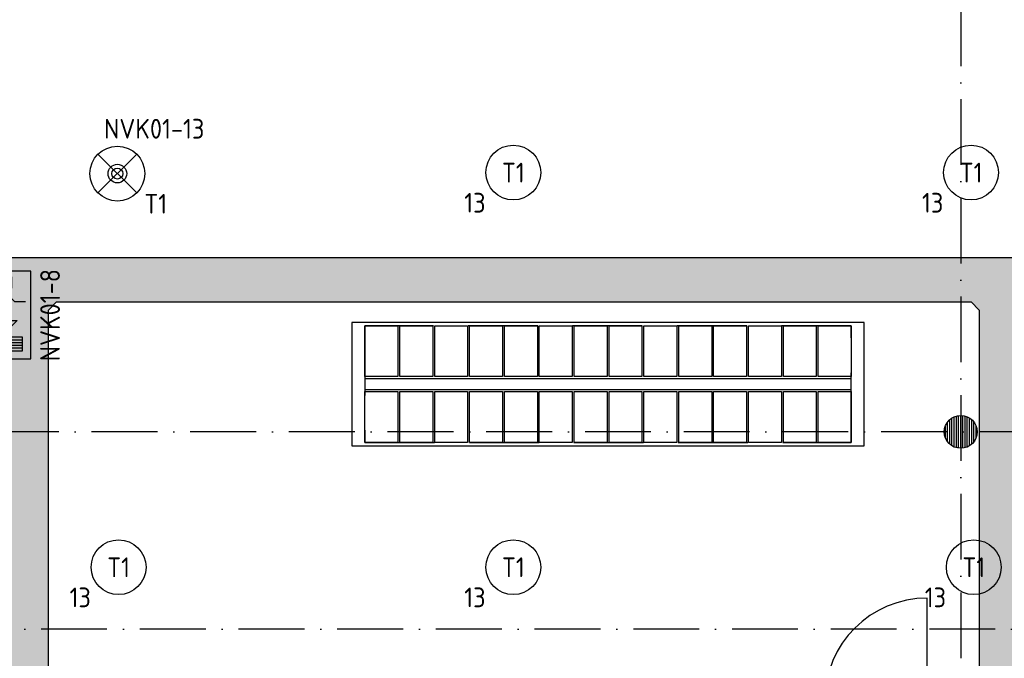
# Model space of a CAD drawing. Header units: millimetres. Extents: x 84333 to 240712, y -2244 to 84291.
# Tile 69 of 87: x 181735 to 190715, y 48510 to 54336. Entities that reach past the tile are written whole.
import ezdxf
from ezdxf.enums import TextEntityAlignment as Align

# ---------------------------------------------------------------- set-up
doc = ezdxf.new("R2010")
doc.units = ezdxf.units.MM
doc.header["$LTSCALE"] = 100
doc.linetypes.add('DASHDOT', pattern=[9, 6, -1.5, 0, -1.5])
doc.linetypes.add('HIDDEN', pattern=[9.525, 6.35, -3.175])
doc.layers.get('0').update_dxf_attribs({"linetype": 'CONTINUOUS'})
for name, color, linetype in [('AFDELING', 4, 'CONTINUOUS'), ('AL$1----_ALGEMEEN', 7, 'CONTINUOUS'), ('AL$7----_STRAMIEN', 1, 'DASHDOT'), ('AL28----_KONSTRUKTIE', 3, 'CONTINUOUS'), ('AL32----_DRAAIRICHTING', 1, 'CONTINUOUS'), ('ALXAA---_GEWBETON', 12, 'CONTINUOUS'), ('EB63101-_ATTRIB', 2, 'CONTINUOUS'), ('EB63202-_ATTRIB', 2, 'CONTINUOUS'), ('EB63501-_ATTRIB', 2, 'CONTINUOUS'), ('EL63101-_LICHT-ARM', 3, 'CONTINUOUS'), ('EL63202-_NOODVRL-TXT', 3, 'CONTINUOUS'), ('EL63501-_NOODVRL-ARM', 3, 'CONTINUOUS'), ('EL6441--_DATACOM', 3, 'CONTINUOUS'), ('KABELGGOOT1', 8, 'CONTINUOUS')]:
    doc.layers.add(name, color=color, linetype=linetype)
doc.styles.add('1_8', font='ISO', dxfattribs={"height": 1.8})
doc.styles.add('TECHNIC', font='technic_.ttf')

# ---------------------------------------------------------------- blocks, each defined once
blk = doc.blocks.new('ES3G00')
at = {"color": 0}
blk.add_circle((0, 0), 2.5, dxfattribs=at)
at = {"color": 0, "style": '1_8'}
for tag, flags, p in [('SCHAK', 8, (3.5, 2.75)), ('A_CODE', 8, (0, 0)), ('GROEP', 8, (-3.5, -2.75)), ('KAST', 9, (3.5, -2.75))]:
    blk.add_attdef(tag, text='', height=1.8, dxfattribs=dict(at, flags=flags)).set_placement(p, align=Align.MIDDLE)
blk = doc.blocks.new('ES3N021')
for p, q in [((-3, 1.25), (-3, -1.25)), ((-2.75, 1.25), (-2.75, -1.25)), ((-2.5, 1.25), (-2.5, -1.25)), ((-2.25, 1.25), (-2.25, -1.25)), ((-1.25, 0), (0.5, 0)), ((1.5, 0.75), (1, 0.25))]:
    blk.add_line(p, q)
for points in [[(-4, 2), (-4, -2), (4, -2), (4, 2)], [(-3.25, -1.25), (-2, -1.25), (-2, 1.25), (-3.25, 1.25)], [(-1.25, 0), (-0.5, 0.75), (-0.5, -0.75)]]:
    blk.add_lwpolyline(points, close=True)
for points in [[(0.75, 1.5), (2.5, -0.25), (3.5, -0.25)], [(1.25, 1), (2.25, 1), (2.75, 0.5)], [(2, 0.25), (1.25, -0.5), (1.25, -1.5)]]:
    blk.add_lwpolyline(points)
at = {"style": '1_8', "flags": 8}
blk.add_attdef('NUMMER', text='', height=1.8, dxfattribs=at).set_placement((4, 3.75), align=Align.MIDDLE)
at = {"style": '1_8'}
for tag, flags, p in [('A_CODE', 8, (-3.5, 2.75)), ('SCHAK', 8, (3.5, 2.75)), ('GROEP', 8, (-3.5, -2.75)), ('KAST', 9, (3.5, -2.75))]:
    blk.add_attdef(tag, text='', height=1.8, dxfattribs=dict(at, flags=flags)).set_placement(p, align=Align.MIDDLE_CENTER)
blk = doc.blocks.new('ES3G01')
at = {"color": 0}
for p, q in [((-1.768, 1.768), (1.768, -1.768)), ((1.768, 1.768), (-1.768, -1.768))]:
    blk.add_line(p, q, dxfattribs=at)
at = {"color": 6}
blk.add_lwpolyline([(1.768, -1.768), (1.75, -1.75)], dxfattribs=at)
blk.add_circle((0, 0), 2.5)
at = {"color": 0}
for radius in [0.85, 0.5]:
    blk.add_circle((0, 0), radius, dxfattribs=at)
at = {"color": 6, "style": '1_8'}
for tag, flags, p in [('A_CODE', 8, (-3.5, 2.75)), ('SCHAK', 8, (3.5, 2.75)), ('GROEP', 8, (-3.5, -2.75)), ('KAST', 9, (3.5, -2.75))]:
    blk.add_attdef(tag, text='', height=1.8, dxfattribs=dict(at, flags=flags)).set_placement(p, align=Align.MIDDLE)
blk = doc.blocks.new('A$C13e6995e')
at = {"layer": 'KABELGGOOT1'}
h = blk.add_hatch(dxfattribs=at)
h.set_pattern_fill('DOTS', color=256, scale=40, style=0)
h.set_pattern_definition([(8e-14, (39793.956, 199192.7), (31.75, 63.5), [0, -63.5])])
h.paths.add_polyline_path([(97664.5, 44809.2), (97739.5, 44884.2), (100013.3, 44884.2), (100013.3, 45284.2), (97739.4, 45284.2), (97664.5, 45359.2), (97664.5, 53930.2), (97739.4, 54005.2), (106079.2, 54005.2), (106154.2, 53930.2), (106154.3, 49547.2), (106079.3, 49472.2), (104732.3, 49472.2), (104732.3, 49072.2), (106554.3, 49072.2), (106555.2, 54406.2), (97264.5, 54406.2), (97264.5, 38306), (97196.2, 38231), (93787.9, 38231), (93787.9, 37830.5), (97664.5, 37831)])
at = {"layer": 'AL$1----_ALGEMEEN', "color": 8}
for p, q in [((100431.6, 53818), (100431.6, 52694)), ((105105.6, 53818), (100431.6, 53818)), ((105105.6, 52694), (105105.6, 53818)), ((100551.6, 53324), (100551.6, 53788)), ((100551.6, 53788), (100851.6, 53788)), ((100851.6, 53788), (100851.6, 53324)), ((100869.6, 53324), (100869.6, 53788)), ((100869.6, 53788), (101169.6, 53788)), ((101169.6, 53788), (101169.6, 53324)), ((101187.6, 53324), (101187.6, 53788)), ((101187.6, 53788), (101487.6, 53788)), ((101487.6, 53788), (101487.6, 53324)), ((101505.6, 53324), (101505.6, 53788)), ((101505.6, 53788), (101805.6, 53788)), ((101805.6, 53788), (101805.6, 53324)), ((101823.6, 53324), (101823.6, 53788)), ((101823.6, 53788), (102123.6, 53788)), ((102123.6, 53788), (102123.6, 53324)), ((102141.6, 53324), (102141.6, 53788)), ((102141.6, 53788), (102441.6, 53788)), ((102441.6, 53788), (102441.6, 53324)), ((102459.6, 53324), (102459.6, 53788)), ((102459.6, 53788), (102759.6, 53788)), ((102759.6, 53788), (102759.6, 53324)), ((102777.6, 53324), (102777.6, 53788)), ((102777.6, 53788), (103077.6, 53788)), ((103077.6, 53788), (103077.6, 53324)), ((103095.6, 53324), (103095.6, 53788)), ((103095.6, 53788), (103395.6, 53788)), ((103395.6, 53788), (103395.6, 53324)), ((103413.6, 53324), (103413.6, 53788)), ((103413.6, 53788), (103713.6, 53788)), ((103713.6, 53788), (103713.6, 53324)), ((103731.6, 53324), (103731.6, 53788)), ((103731.6, 53788), (104031.6, 53788)), ((104031.6, 53788), (104031.6, 53324)), ((104049.6, 53324), (104049.6, 53788)), ((104049.6, 53788), (104349.6, 53788)), ((104349.6, 53788), (104349.6, 53324)), ((104367.6, 53324), (104367.6, 53788)), ((104367.6, 53788), (104667.6, 53788)), ((104667.6, 53788), (104667.6, 53324)), ((104685.6, 53324), (104685.6, 53788)), ((104685.6, 53788), (104985.6, 53788)), ((104985.6, 53788), (104985.6, 53324)), ((100851.6, 53324), (100551.6, 53324)), ((100551.6, 53306), (104985.6, 53306)), ((101169.6, 53324), (100869.6, 53324)), ((101487.6, 53324), (101187.6, 53324)), ((101805.6, 53324), (101505.6, 53324)), ((102123.6, 53324), (101823.6, 53324)), ((102441.6, 53324), (102141.6, 53324)), ((102759.6, 53324), (102459.6, 53324)), ((103077.6, 53324), (102777.6, 53324)), ((103395.6, 53324), (103095.6, 53324)), ((103713.6, 53324), (103413.6, 53324)), ((104031.6, 53324), (103731.6, 53324)), ((104349.6, 53324), (104049.6, 53324)), ((104667.6, 53324), (104367.6, 53324)), ((104985.6, 53324), (104685.6, 53324)), ((100551.6, 53206), (104985.6, 53206)), ((100551.6, 52724), (100551.6, 53188)), ((100551.6, 53188), (100851.6, 53188)), ((100851.6, 53188), (100851.6, 52724)), ((100869.6, 52724), (100869.6, 53188)), ((100869.6, 53188), (101169.6, 53188)), ((101169.6, 53188), (101169.6, 52724)), ((101187.6, 52724), (101187.6, 53188)), ((101187.6, 53188), (101487.6, 53188)), ((101487.6, 53188), (101487.6, 52724)), ((101505.6, 52724), (101505.6, 53188)), ((101505.6, 53188), (101805.6, 53188)), ((101805.6, 53188), (101805.6, 52724)), ((101823.6, 52724), (101823.6, 53188)), ((101823.6, 53188), (102123.6, 53188)), ((102123.6, 53188), (102123.6, 52724)), ((102141.6, 52724), (102141.6, 53188)), ((102141.6, 53188), (102441.6, 53188)), ((102441.6, 53188), (102441.6, 52724)), ((102459.6, 52724), (102459.6, 53188)), ((102459.6, 53188), (102759.6, 53188)), ((102759.6, 53188), (102759.6, 52724)), ((102777.6, 52724), (102777.6, 53188)), ((102777.6, 53188), (103077.6, 53188)), ((103077.6, 53188), (103077.6, 52724)), ((103095.6, 52724), (103095.6, 53188)), ((103095.6, 53188), (103395.6, 53188)), ((103395.6, 53188), (103395.6, 52724)), ((103413.6, 52724), (103413.6, 53188)), ((103413.6, 53188), (103713.6, 53188)), ((103713.6, 53188), (103713.6, 52724)), ((103731.6, 52724), (103731.6, 53188)), ((103731.6, 53188), (104031.6, 53188)), ((104031.6, 53188), (104031.6, 52724)), ((104049.6, 52724), (104049.6, 53188)), ((104049.6, 53188), (104349.6, 53188)), ((104349.6, 53188), (104349.6, 52724)), ((104367.6, 52724), (104367.6, 53188)), ((104367.6, 53188), (104667.6, 53188)), ((104667.6, 53188), (104667.6, 52724)), ((104685.6, 52724), (104685.6, 53188)), ((104685.6, 53188), (104985.6, 53188)), ((104985.6, 53188), (104985.6, 52724)), ((100851.6, 52724), (100551.6, 52724)), ((101169.6, 52724), (100869.6, 52724)), ((101487.6, 52724), (101187.6, 52724)), ((101805.6, 52724), (101505.6, 52724)), ((102123.6, 52724), (101823.6, 52724)), ((102441.6, 52724), (102141.6, 52724)), ((102759.6, 52724), (102459.6, 52724)), ((103077.6, 52724), (102777.6, 52724)), ((103395.6, 52724), (103095.6, 52724)), ((103713.6, 52724), (103413.6, 52724)), ((104031.6, 52724), (103731.6, 52724)), ((104349.6, 52724), (104049.6, 52724)), ((104667.6, 52724), (104367.6, 52724)), ((104985.6, 52724), (104685.6, 52724)), ((100431.6, 52694), (105105.6, 52694))]:
    blk.add_line(p, q, dxfattribs=at)
at = {"layer": 'AL$1----_ALGEMEEN', "color": 8, "linetype": 'HIDDEN'}
for p, q in [((100551.6, 53788), (100551.6, 52724)), ((104985.6, 53788), (100551.6, 53788)), ((104985.6, 52724), (104985.6, 53788)), ((100551.6, 52724), (104985.6, 52724))]:
    blk.add_line(p, q, dxfattribs=at)
at = {"layer": 'AL$7----_STRAMIEN', "color": 1}
for p, q in [((105984.9, 79257.4), (105984.9, 9360)), ((152663.8, 52820), (49977.9, 52820)), ((152204.4, 51020), (4611.6, 51020))]:
    blk.add_line(p, q, dxfattribs=at)
at = {"layer": 'AL28----_KONSTRUKTIE', "color": 8}
blk.add_circle((105984.9, 52820), 150, dxfattribs=at)
at = {"layer": 'AL32----_DRAAIRICHTING', "color": 8}
blk.add_line((105678.9, 50370), (105678.9, 51304), dxfattribs=at)
blk.add_arc((105678.9, 50370), 934, 90, 180, dxfattribs=at)
at = {"layer": 'ALXAA---_GEWBETON', "color": 8}
for p, q in [((105864.9, 52730), (105864.9, 52910)), ((105884.9, 52708.2), (105884.9, 52931.8)), ((105904.9, 52693.1), (105904.9, 52946.9)), ((105924.9, 52682.6), (105924.9, 52957.5)), ((105944.9, 52675.5), (105944.9, 52964.6)), ((105964.9, 52671.4), (105964.9, 52968.7)), ((105984.9, 52670), (105984.9, 52970)), ((106004.9, 52671.4), (106004.9, 52968.7)), ((106024.9, 52675.5), (106024.9, 52964.6)), ((106044.9, 52682.6), (106044.9, 52957.5)), ((106064.9, 52693.1), (106064.9, 52946.9)), ((106084.9, 52708.2), (106084.9, 52931.8)), ((106104.9, 52730), (106104.9, 52910)), ((105844.9, 52766.2), (105844.9, 52873.9)), ((106124.9, 52766.2), (106124.9, 52873.9))]:
    blk.add_line(p, q, dxfattribs=at)
at = {"layer": 'KABELGGOOT1'}
for p, q in [((106555.2, 54406.2, 2750), (97165.8, 54406.2, 2750)), ((97664.5, 53930.2, 2750), (97739.4, 54005.2, 2750)), ((97739.4, 54005.2, 2750), (106079.2, 54005.2, 2750)), ((106079.2, 54005.2, 2750), (106154.2, 53930.2, 2750)), ((97664.5, 45359.2, 2750), (97664.5, 53930.2, 2750)), ((106154.2, 53930.2, 2750), (106154.3, 49547.2, 2750))]:
    blk.add_line(p, q, dxfattribs=at)
at = {"layer": 'AFDELING', "color": 8, "style": 'TECHNIC'}
for p in [(92219.2, 54467.7), (58038, 41625.4), (88107.6, 41443.8)]:
    blk.add_attdef('VIDE', text='', height=500, dxfattribs=at).set_placement(p, align=Align.CENTER)
blk.add_attdef('VIDE', text='', height=500, rotation=90, dxfattribs=at).set_placement((75128.7, 25766.1), align=Align.CENTER)

msp = doc.modelspace()

# ---------------------------------------------------------------- block references
at = {"layer": 'EL63101-_LICHT-ARM'}
ref = msp.add_blockref('ES3G00', (186237.2, 52941.2), dxfattribs=dict(at, xscale=100, yscale=100, zscale=100))
ref.add_attrib('A_CODE', 'T1', dxfattribs={"layer": 'EB63101-_ATTRIB', "color": 1, "height": 180, "style": '1_8', "flags": 8}).set_placement((186237.2, 52941.2), align=Align.MIDDLE)
ref.add_attrib('GROEP', '13', dxfattribs={"layer": 'EB63101-_ATTRIB', "color": 1, "height": 180, "style": '1_8', "flags": 8}).set_placement((185887.2, 52666.2), align=Align.MIDDLE)
ref = msp.add_blockref('ES3G00', (190412.2, 52941.2), dxfattribs=dict(at, xscale=100, yscale=100, zscale=100))
ref.add_attrib('A_CODE', 'T1', dxfattribs={"layer": 'EB63101-_ATTRIB', "color": 1, "height": 180, "style": '1_8', "flags": 8}).set_placement((190412.2, 52941.2), align=Align.MIDDLE)
ref.add_attrib('GROEP', '13', dxfattribs={"layer": 'EB63101-_ATTRIB', "color": 1, "height": 180, "style": '1_8', "flags": 8}).set_placement((190062.2, 52666.2), align=Align.MIDDLE)
ref = msp.add_blockref('ES3G00', (182637.2, 49341.2), dxfattribs=dict(at, xscale=100, yscale=100, zscale=100))
ref.add_attrib('A_CODE', 'T1', dxfattribs={"layer": 'EB63101-_ATTRIB', "color": 1, "height": 180, "style": '1_8', "flags": 8}).set_placement((182637.2, 49341.2), align=Align.MIDDLE)
ref.add_attrib('GROEP', '13', dxfattribs={"layer": 'EB63101-_ATTRIB', "color": 1, "height": 180, "style": '1_8', "flags": 8}).set_placement((182287.2, 49066.2), align=Align.MIDDLE)
ref = msp.add_blockref('ES3G00', (186237.2, 49341.2), dxfattribs=dict(at, xscale=100, yscale=100, zscale=100))
ref.add_attrib('A_CODE', 'T1', dxfattribs={"layer": 'EB63101-_ATTRIB', "color": 1, "height": 180, "style": '1_8', "flags": 8}).set_placement((186237.2, 49341.2), align=Align.MIDDLE)
ref.add_attrib('GROEP', '13', dxfattribs={"layer": 'EB63101-_ATTRIB', "color": 1, "height": 180, "style": '1_8', "flags": 8}).set_placement((185887.2, 49066.2), align=Align.MIDDLE)
ref = msp.add_blockref('ES3G00', (190437.2, 49341.2), dxfattribs=dict(at, xscale=100, yscale=100, zscale=100))
ref.add_attrib('A_CODE', 'T1', dxfattribs={"layer": 'EB63101-_ATTRIB', "color": 1, "height": 180, "style": '1_8', "flags": 8}).set_placement((190437.2, 49341.2), align=Align.MIDDLE)
ref.add_attrib('GROEP', '13', dxfattribs={"layer": 'EB63101-_ATTRIB', "color": 1, "height": 180, "style": '1_8', "flags": 8}).set_placement((190087.2, 49066.2), align=Align.MIDDLE)
at = {"layer": 'EL63202-_NOODVRL-TXT'}
ref = msp.add_blockref('ES3N021', (181637.2, 51641.2), dxfattribs=dict(at, xscale=100, yscale=100, zscale=100, rotation=90))
ref.add_attrib('A_CODE', 'Z2', dxfattribs={"layer": 'EB63202-_ATTRIB', "color": 1, "height": 180, "rotation": 90, "style": '1_8', "flags": 8}).set_placement((181287.2, 51366.2), align=Align.MIDDLE_CENTER)
ref.add_attrib('GROEP', 'NVK01-8', dxfattribs={"layer": 'EB63202-_ATTRIB', "color": 1, "height": 180, "rotation": 90, "style": '1_8', "flags": 8}).set_placement((182012.2, 51641.2), align=Align.MIDDLE_CENTER)
at = {"layer": 'EL63501-_NOODVRL-ARM'}
ref = msp.add_blockref('ES3G01', (182626.1, 52931.9), dxfattribs=dict(at, xscale=100, yscale=100, zscale=100, rotation=180))
ref.add_attrib('A_CODE', 'T1', dxfattribs={"layer": 'EB63501-_ATTRIB', "color": 1, "height": 180, "style": '1_8', "flags": 8}).set_placement((182976.1, 52656.9), align=Align.MIDDLE)
ref.add_attrib('GROEP', 'NVK01-13', dxfattribs={"layer": 'EB63501-_ATTRIB', "color": 1, "height": 180, "style": '1_8', "flags": 8}).set_placement((182962.2, 53341.2), align=Align.MIDDLE)
at = {"layer": 'EL6441--_DATACOM'}
msp.add_blockref('A$C13e6995e', (84333, -2244.2), dxfattribs=at)

doc.saveas('drawing.dxf')
